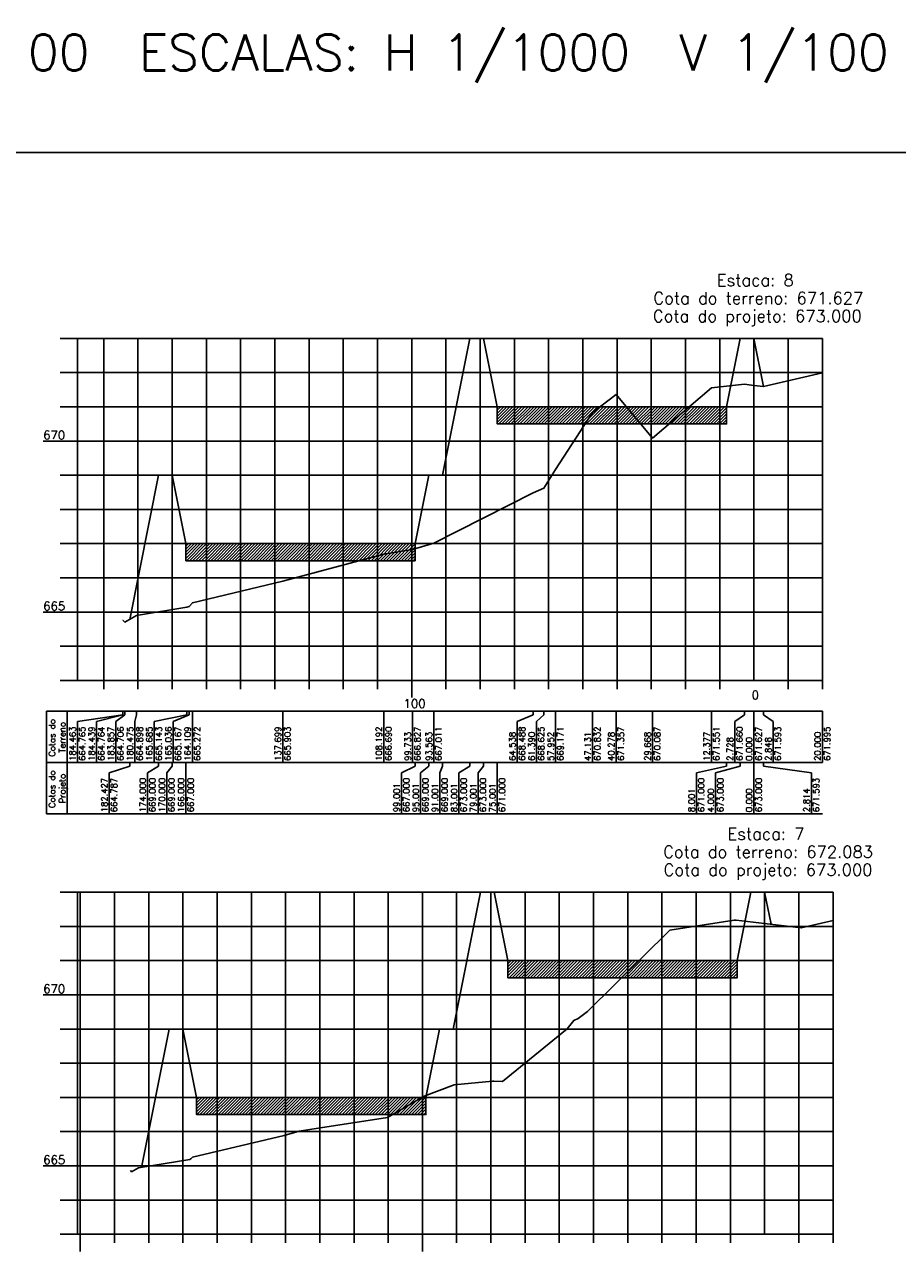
# Model space of a CAD drawing. Header units: inches. Extents: x 670 to 1686, y 41 to 653.
# Tile 9 of 10: x 1175 to 1430, y 296 to 653. Entities that reach past the tile are written whole.
import ezdxf

# ---------------------------------------------------------------- set-up
doc = ezdxf.new("R2010")
doc.units = ezdxf.units.IN
doc.header["$MEASUREMENT"] = 0
doc.linetypes.add('CONTINUO', pattern=[0])
for name, color, linetype in [('PROJETO', 104, 'Continuous'), ('SELO', 11, 'Continuous'), ('TERRENO', 22, 'Continuous'), ('TG', 7, 'CONTINUO'), ('Vp', 2, 'Continuous')]:
    doc.layers.add(name, color=color, linetype=linetype)
doc.styles.add('SIMPLEX', font='simplex', dxfattribs={"height": 0.2})
pattern_1 = [(45, (-2527.4154, 354.8194), (-0.44194174, 0.44194174), [])]
pattern_2 = [(45, (-2527.4154, 539.95117), (-0.44194174, 0.44194174), [])]

msp = doc.modelspace()

# ---------------------------------------------------------------- hatches: boundary and pattern name
at = {"layer": 'SELO'}
h = msp.add_hatch(dxfattribs=at)
h.set_pattern_fill('ANSI31', color=256, scale=5, style=0)
h.set_pattern_definition(pattern_1)
h.paths.add_polyline_path([(1313.5, 541.02), (1380.5, 541.02), (1380.5, 536.02), (1313.5, 536.02)])
h = msp.add_hatch(dxfattribs=at)
h.set_pattern_fill('ANSI31', color=256, scale=5, style=0)
h.set_pattern_definition(pattern_1)
h.paths.add_polyline_path([(1289.5, 501.02), (1289.5, 496.02), (1222.5, 496.02), (1222.5, 501.02)])
h = msp.add_hatch(dxfattribs=at)
h.set_pattern_fill('ANSI31', color=256, scale=5, style=0)
h.set_pattern_definition(pattern_2)
h.paths.add_polyline_path([(1316.63, 379.15), (1383.63, 379.15), (1383.63, 374.15), (1316.63, 374.15)])
h = msp.add_hatch(dxfattribs=at)
h.set_pattern_fill('ANSI31', color=256, scale=5, style=0)
h.set_pattern_definition(pattern_2)
h.paths.add_polyline_path([(1225.63, 339.15), (1292.63, 339.15), (1292.63, 334.15), (1225.63, 334.15)])

# ---------------------------------------------------------------- linework, layer by layer
at = {"layer": 'PROJETO', "flags": 128}
for points in [[(1206.07, 478.89), (1214.5, 521.02), (1214.5, 521.02), (1218.5, 521.02), (1222.5, 501.02), (1289.5, 501.02), (1293.5, 521.02), (1297.5, 521.02), (1305.5, 561.02), (1309.5, 561.02), (1313.5, 541.02), (1380.5, 541.02), (1384.5, 561.02), (1388.5, 561.02), (1388.5, 561.02), (1388.5, 561.02), (1388.5, 561.02), (1391.31, 546.95)], [(1209.55, 318.71), (1217.63, 359.15), (1217.63, 359.15), (1221.63, 359.15), (1225.63, 339.15), (1292.63, 339.15), (1296.63, 359.15), (1300.63, 359.15), (1308.63, 399.15), (1312.63, 399.15), (1316.63, 379.15), (1383.63, 379.15), (1387.63, 399.15), (1391.63, 399.15), (1391.63, 399.15), (1391.64, 399.15), (1391.64, 399.15), (1393.51, 389.76)]]:
    msp.add_lwpolyline(points, dxfattribs=at)
at = {"layer": 'SELO'}
for points in [[(1313.5, 541.02), (1380.5, 541.02), (1380.5, 536.02), (1313.5, 536.02)], [(1289.5, 501.02), (1289.5, 496.02), (1222.5, 496.02), (1222.5, 501.02), (1222.5, 501.02), (1222.5, 501.02), (1222.5, 501.02)], [(1316.63, 379.15), (1383.63, 379.15), (1383.63, 374.15), (1316.63, 374.15)], [(1225.63, 339.15), (1292.63, 339.15), (1292.63, 334.15), (1225.63, 334.15)]]:
    msp.add_lwpolyline(points, close=True, dxfattribs=at)
at = {"layer": 'TERRENO', "flags": 128}
for points in [[(1204.03, 478.67), (1204.06, 478.66), (1204.64, 478.08), (1208.02, 480), (1222.81, 482.45), (1223.46, 482.69), (1224.39, 483.74), (1250.8, 490.05), (1280.3, 497.92), (1288.76, 499.29), (1294.93, 501.13), (1323.96, 515.9), (1327.11, 517.27), (1330.54, 522.73), (1341.36, 539.34), (1348.22, 544.59), (1358.83, 531.89), (1376.12, 546.53), (1385.77, 547.62), (1388.5, 547.29), (1391.34, 546.95), (1408.5, 550.97)], [(1206.27, 317.78), (1206.29, 317.77), (1206.63, 317.42), (1208.64, 318.56), (1223.64, 321.05), (1223.95, 321.16), (1224.39, 321.66), (1251.18, 328.07), (1255.6, 329.24), (1261.85, 330.26), (1281.45, 333.33), (1292.12, 339.55), (1300.86, 342.84), (1312.1, 343.86), (1312.47, 343.95), (1315.07, 343.76), (1333.97, 359.21), (1335.84, 361.6), (1337.1, 362.18), (1339.82, 364.27), (1363.91, 388.01), (1382.73, 390.96), (1382.93, 390.92), (1383.11, 390.94), (1383.33, 390.97), (1391.63, 389.98), (1402.34, 388.7), (1411.63, 390.88)]]:
    msp.add_lwpolyline(points, dxfattribs=at)
at = {"layer": 'TG', "color": 4, "linetype": 'CONTINUO', "flags": 128}
for points in [[(1185.79, 561.02), (1190.79, 561.02)], [(1190.79, 461.02), (1190.79, 561.02)], [(1388.5, 461.02), (1388.5, 561.02)], [(1185.79, 551.02), (1190.79, 551.02)], [(1185.79, 541.02), (1190.79, 541.02)], [(1180.79, 531.02), (1190.79, 531.02)], [(1185.79, 521.02), (1190.79, 521.02)], [(1185.79, 511.02), (1190.79, 511.02)], [(1185.79, 501.02), (1190.79, 501.02)], [(1185.79, 491.02), (1190.79, 491.02)], [(1180.79, 481.02), (1190.79, 481.02)], [(1185.79, 471.02), (1190.79, 471.02)], [(1185.79, 461.02), (1190.79, 461.02)], [(1190.79, 461.02), (1408.5, 461.02)], [(1198.5, 458.52), (1198.5, 461.02)], [(1208.5, 458.52), (1208.5, 461.02)], [(1218.5, 458.52), (1218.5, 461.02)], [(1228.5, 458.52), (1228.5, 461.02)], [(1238.5, 458.52), (1238.5, 461.02)], [(1248.5, 458.52), (1248.5, 461.02)], [(1258.5, 458.52), (1258.5, 461.02)], [(1268.5, 458.52), (1268.5, 461.02)], [(1278.5, 458.52), (1278.5, 461.02)], [(1288.5, 456.02), (1288.5, 461.02)], [(1298.5, 458.52), (1298.5, 461.02)], [(1308.5, 458.52), (1308.5, 461.02)], [(1318.5, 458.52), (1318.5, 461.02)], [(1328.5, 458.52), (1328.5, 461.02)], [(1338.5, 458.52), (1338.5, 461.02)], [(1348.5, 458.52), (1348.5, 461.02)], [(1358.5, 458.52), (1358.5, 461.02)], [(1368.5, 458.52), (1368.5, 461.02)], [(1378.5, 458.52), (1378.5, 461.02)], [(1398.5, 458.52), (1398.5, 461.02)], [(1408.5, 458.52), (1408.5, 461.02)], [(1185.79, 399.15), (1190.79, 399.15)], [(1190.79, 299.15), (1190.79, 399.15)], [(1391.63, 299.15), (1391.63, 399.15)], [(1185.79, 389.15), (1190.79, 389.15)], [(1185.79, 379.15), (1190.79, 379.15)], [(1180.79, 369.15), (1190.79, 369.15)], [(1185.79, 359.15), (1190.79, 359.15)], [(1185.79, 349.15), (1190.79, 349.15)], [(1185.79, 339.15), (1190.79, 339.15)], [(1185.79, 329.15), (1190.79, 329.15)], [(1180.79, 319.15), (1190.79, 319.15)], [(1185.79, 309.15), (1190.79, 309.15)], [(1185.79, 299.15), (1190.79, 299.15)], [(1190.79, 299.15), (1411.63, 299.15)], [(1191.63, 294.15), (1191.63, 299.15)], [(1201.63, 296.65), (1201.63, 299.15)], [(1211.63, 296.65), (1211.63, 299.15)], [(1221.63, 296.65), (1221.63, 299.15)], [(1231.63, 296.65), (1231.63, 299.15)], [(1241.63, 296.65), (1241.63, 299.15)], [(1251.63, 296.65), (1251.63, 299.15)], [(1261.63, 296.65), (1261.63, 299.15)], [(1271.63, 296.65), (1271.63, 299.15)], [(1281.63, 296.65), (1281.63, 299.15)], [(1291.63, 294.15), (1291.63, 299.15)], [(1301.63, 296.65), (1301.63, 299.15)], [(1311.63, 296.65), (1311.63, 299.15)], [(1321.63, 296.65), (1321.63, 299.15)], [(1331.63, 296.65), (1331.63, 299.15)], [(1341.63, 296.65), (1341.63, 299.15)], [(1351.63, 296.65), (1351.63, 299.15)], [(1361.63, 296.65), (1361.63, 299.15)], [(1371.63, 296.65), (1371.63, 299.15)], [(1381.63, 296.65), (1381.63, 299.15)], [(1401.63, 296.65), (1401.63, 299.15)], [(1411.63, 296.65), (1411.63, 299.15)]]:
    msp.add_lwpolyline(points, dxfattribs=at)
at = {"layer": 'TG', "color": 7, "linetype": 'CONTINUO', "flags": 128}
for points in [[(1190.79, 561.02), (1408.5, 561.02)], [(1198.5, 461.02), (1198.5, 561.02)], [(1208.5, 461.02), (1208.5, 561.02)], [(1218.5, 461.02), (1218.5, 561.02)], [(1228.5, 461.02), (1228.5, 561.02)], [(1238.5, 461.02), (1238.5, 561.02)], [(1248.5, 461.02), (1248.5, 561.02)], [(1258.5, 461.02), (1258.5, 561.02)], [(1268.5, 461.02), (1268.5, 561.02)], [(1278.5, 461.02), (1278.5, 561.02)], [(1288.5, 461.02), (1288.5, 561.02)], [(1298.5, 461.02), (1298.5, 561.02)], [(1308.5, 461.02), (1308.5, 561.02)], [(1318.5, 461.02), (1318.5, 561.02)], [(1328.5, 461.02), (1328.5, 561.02)], [(1338.5, 461.02), (1338.5, 561.02)], [(1348.5, 461.02), (1348.5, 561.02)], [(1358.5, 461.02), (1358.5, 561.02)], [(1368.5, 461.02), (1368.5, 561.02)], [(1378.5, 461.02), (1378.5, 561.02)], [(1398.5, 461.02), (1398.5, 561.02)], [(1408.5, 461.02), (1408.5, 561.02)], [(1190.79, 551.02), (1408.5, 551.02)], [(1190.79, 541.02), (1408.5, 541.02)], [(1190.79, 531.02), (1408.5, 531.02)], [(1190.79, 521.02), (1408.5, 521.02)], [(1190.79, 511.02), (1408.5, 511.02)], [(1190.79, 501.02), (1408.5, 501.02)], [(1190.79, 491.02), (1408.5, 491.02)], [(1190.79, 481.02), (1408.5, 481.02)], [(1190.79, 471.02), (1408.5, 471.02)], [(1181.79, 452.02), (1408.5, 452.02)], [(1181.79, 452.02), (1181.79, 437.02)], [(1187.79, 452.02), (1187.79, 437.02)], [(1204.03, 451.02), (1190.79, 449.02)], [(1204.06, 451.02), (1196.39, 449.02)], [(1204.64, 451.02), (1201.99, 449.02)], [(1204.03, 452.02), (1204.03, 451.02)], [(1204.06, 452.02), (1204.06, 451.02)], [(1204.64, 452.02), (1204.64, 451.02)], [(1208.02, 451.02), (1207.59, 449.02)], [(1208.02, 452.02), (1208.02, 451.02)], [(1222.81, 451.02), (1213.19, 449.02)], [(1223.46, 451.02), (1218.79, 449.02)], [(1222.81, 452.02), (1222.81, 451.02)], [(1223.46, 452.02), (1223.46, 451.02)], [(1224.39, 452.02), (1224.39, 437.02)], [(1250.8, 452.02), (1250.8, 437.02)], [(1280.3, 452.02), (1280.3, 437.02)], [(1288.76, 452.02), (1288.76, 437.02)], [(1294.93, 452.02), (1294.93, 437.02)], [(1323.96, 451.02), (1319.34, 449.02)], [(1323.96, 452.02), (1323.96, 451.02)], [(1327.11, 451.02), (1324.94, 449.02)], [(1327.11, 452.02), (1327.11, 451.02)], [(1330.54, 452.02), (1330.54, 437.02)], [(1341.36, 452.02), (1341.36, 437.02)], [(1348.22, 452.02), (1348.22, 437.02)], [(1358.83, 452.02), (1358.83, 437.02)], [(1376.12, 452.02), (1376.12, 437.02)], [(1385.77, 451.02), (1382.9, 449.02)], [(1385.77, 452.02), (1385.77, 451.02)], [(1388.5, 452.02), (1388.5, 437.02)], [(1391.34, 452.02), (1391.34, 451.02)], [(1391.34, 451.02), (1394.1, 449.02)], [(1408.5, 452.02), (1408.5, 437.02)], [(1190.79, 449.02), (1190.79, 437.02)], [(1196.39, 449.02), (1196.39, 437.02)], [(1201.99, 449.02), (1201.99, 437.02)], [(1207.59, 449.02), (1207.59, 437.02)], [(1213.19, 449.02), (1213.19, 437.02)], [(1218.79, 449.02), (1218.79, 437.02)], [(1319.34, 449.02), (1319.34, 437.02)], [(1324.94, 449.02), (1324.94, 437.02)], [(1382.9, 449.02), (1382.9, 437.02)], [(1394.1, 449.02), (1394.1, 437.02)], [(1181.79, 437.02), (1408.5, 437.02)], [(1181.79, 437.02), (1181.79, 422.02)], [(1187.79, 437.02), (1187.79, 422.02)], [(1206.07, 436.02), (1200.1, 434.02)], [(1206.07, 437.02), (1206.07, 436.02)], [(1214.5, 436.02), (1211.3, 434.02)], [(1214.5, 437.02), (1214.5, 436.02)], [(1214.5, 437.02), (1214.5, 436.02)], [(1218.5, 436.02), (1216.9, 434.02)], [(1218.5, 437.02), (1218.5, 436.02)], [(1222.5, 437.02), (1222.5, 422.02)], [(1289.5, 436.02), (1285.5, 434.02)], [(1289.5, 437.02), (1289.5, 436.02)], [(1293.5, 436.02), (1291.1, 434.02)], [(1293.5, 437.02), (1293.5, 436.02)], [(1297.5, 436.02), (1296.7, 434.02)], [(1297.5, 437.02), (1297.5, 436.02)], [(1305.5, 436.02), (1302.3, 434.02)], [(1305.5, 437.02), (1305.5, 436.02)], [(1309.5, 436.02), (1307.9, 434.02)], [(1309.5, 437.02), (1309.5, 436.02)], [(1313.5, 437.02), (1313.5, 422.02)], [(1380.5, 436.02), (1371.7, 434.02)], [(1384.5, 436.02), (1377.3, 434.02)], [(1380.5, 437.02), (1380.5, 436.02)], [(1384.5, 437.02), (1384.5, 436.02)], [(1388.5, 437.02), (1388.5, 422.02)], [(1388.5, 437.02), (1388.5, 436.02)], [(1388.5, 437.02), (1388.5, 436.02)], [(1388.5, 437.02), (1388.5, 436.02)], [(1391.31, 437.02), (1391.31, 436.02)], [(1391.31, 436.02), (1405.3, 434.02)], [(1200.1, 434.02), (1200.1, 422.02)], [(1211.3, 434.02), (1211.3, 422.02)], [(1216.9, 434.02), (1216.9, 422.02)], [(1285.5, 434.02), (1285.5, 422.02)], [(1291.1, 434.02), (1291.1, 422.02)], [(1296.7, 434.02), (1296.7, 422.02)], [(1302.3, 434.02), (1302.3, 422.02)], [(1307.9, 434.02), (1307.9, 422.02)], [(1371.7, 434.02), (1371.7, 422.02)], [(1377.3, 434.02), (1377.3, 422.02)], [(1405.3, 434.02), (1405.3, 422.02)], [(1181.79, 422.02), (1408.5, 422.02)], [(1190.79, 399.15), (1411.63, 399.15)], [(1191.63, 299.15), (1191.63, 399.15)], [(1201.63, 299.15), (1201.63, 399.15)], [(1211.63, 299.15), (1211.63, 399.15)], [(1221.63, 299.15), (1221.63, 399.15)], [(1231.63, 299.15), (1231.63, 399.15)], [(1241.63, 299.15), (1241.63, 399.15)], [(1251.63, 299.15), (1251.63, 399.15)], [(1261.63, 299.15), (1261.63, 399.15)], [(1271.63, 299.15), (1271.63, 399.15)], [(1281.63, 299.15), (1281.63, 399.15)], [(1291.63, 299.15), (1291.63, 399.15)], [(1301.63, 299.15), (1301.63, 399.15)], [(1311.63, 299.15), (1311.63, 399.15)], [(1321.63, 299.15), (1321.63, 399.15)], [(1331.63, 299.15), (1331.63, 399.15)], [(1341.63, 299.15), (1341.63, 399.15)], [(1351.63, 299.15), (1351.63, 399.15)], [(1361.63, 299.15), (1361.63, 399.15)], [(1371.63, 299.15), (1371.63, 399.15)], [(1381.63, 299.15), (1381.63, 399.15)], [(1401.63, 299.15), (1401.63, 399.15)], [(1411.63, 299.15), (1411.63, 399.15)], [(1190.79, 389.15), (1411.63, 389.15)], [(1190.79, 379.15), (1411.63, 379.15)], [(1190.79, 369.15), (1411.63, 369.15)], [(1190.79, 359.15), (1411.63, 359.15)], [(1190.79, 349.15), (1411.63, 349.15)], [(1190.79, 339.15), (1411.63, 339.15)], [(1190.79, 329.15), (1411.63, 329.15)], [(1190.79, 319.15), (1411.63, 319.15)], [(1190.79, 309.15), (1411.63, 309.15)]]:
    msp.add_lwpolyline(points, dxfattribs=at)
at = {"layer": 'Vp'}
msp.add_lwpolyline([(1685.7, 181.77), (1510.7, 181.77), (1510.7, 41.38), (670.11, 41.38), (670.11, 615.38), (1685.7, 615.38)], close=True, dxfattribs=at)

# ---------------------------------------------------------------- texts
at = {"layer": 'TG', "color": 2, "style": 'SIMPLEX'}
for s, height, p in [('SEÇÕES EIXO  00  ESCALAS: H 1/1000  V 1/100', 10.5, (1069.25, 639.35, 739.4)), ('670', 2.5, (1180.79, 531.52)), ('665', 2.5, (1180.79, 481.52)), ('0', 2.5, (1387.83, 455.52)), ('100', 2.5, (1286.11, 453.02)), ('670', 2.5, (1180.79, 369.65)), ('665', 2.5, (1180.79, 319.65))]:
    msp.add_text(s, height=height, dxfattribs=at).set_placement(p)
at = {"layer": 'TG', "color": 4, "style": 'SIMPLEX'}
for s, p in [('Estaca: 8', (1377.65, 576.3)), ('Cota do terreno: 671.627', (1359.12, 571.05)), ('Cota do projeto: 673.000', (1358.98, 565.8)), ('Estaca: 7', (1380.79, 414.43)), ('Cota do terreno: 672.083', (1361.97, 409.18)), ('Cota do projeto: 673.000', (1362.11, 403.93))]:
    msp.add_text(s, height=3.5, dxfattribs=at).set_placement(p)
at = {"layer": 'TG', "color": 2, "style": 'SIMPLEX'}
for s, p in [('Cotas do', (1184.29, 438.75)), ('Terreno', (1187.29, 439.93)), ('184.463', (1190.29, 437.52)), ('664.765', (1193.09, 437.52)), ('184.439', (1195.89, 437.52)), ('664.764', (1198.69, 437.52)), ('183.857', (1201.49, 437.52)), ('664.706', (1204.29, 437.52)), ('180.475', (1207.09, 437.52)), ('664.898', (1209.89, 437.52)), ('165.685', (1212.69, 437.52)), ('665.143', (1215.49, 437.52)), ('165.036', (1218.29, 437.52)), ('665.167', (1221.09, 437.52)), ('164.109', (1223.89, 437.52)), ('665.272', (1226.69, 437.52)), ('137.699', (1250.3, 437.52)), ('665.903', (1253.1, 437.52)), ('108.192', (1279.8, 437.52)), ('666.690', (1282.6, 437.52)), ('666.827', (1291.06, 437.52)), ('667.011', (1297.23, 437.52)), ('668.488', (1321.64, 437.52)), ('668.625', (1327.24, 437.52)), ('669.171', (1332.84, 437.52)), ('670.832', (1343.66, 437.52)), ('671.357', (1350.52, 437.52)), ('670.087', (1361.13, 437.52)), ('671.551', (1378.42, 437.52)), ('671.660', (1385.2, 437.52)), ('671.627', (1390.8, 437.52)), ('671.593', (1396.4, 437.52)), ('671.995', (1410.8, 437.52)), ('99.733', (1288.26, 437.52)), ('93.563', (1294.43, 437.52)), ('64.538', (1318.84, 437.52)), ('61.390', (1324.44, 437.52)), ('57.952', (1330.04, 437.52)), ('47.131', (1340.86, 437.52)), ('40.278', (1347.72, 437.52)), ('29.668', (1358.33, 437.52)), ('12.377', (1375.62, 437.52)), ('2.728', (1382.4, 437.52)), ('0.000', (1388, 437.52)), ('2.848', (1393.6, 437.52)), ('20.000', (1408, 437.52)), ('Cotas do', (1184.29, 423.75)), ('Projeto', (1187.29, 425.1)), ('182.427', (1199.6, 422.52)), ('664.787', (1202.4, 422.52)), ('174.000', (1210.8, 422.52)), ('669.000', (1213.6, 422.52)), ('170.000', (1216.4, 422.52)), ('669.000', (1219.2, 422.52)), ('166.000', (1222, 422.52)), ('667.000', (1224.8, 422.52)), ('667.000', (1287.8, 422.52)), ('669.000', (1293.4, 422.52)), ('669.000', (1299, 422.52)), ('673.000', (1304.6, 422.52)), ('673.000', (1310.2, 422.52)), ('671.000', (1315.8, 422.52)), ('671.000', (1374, 422.52)), ('673.000', (1379.6, 422.52)), ('673.000', (1390.8, 422.52)), ('671.593', (1407.6, 422.52)), ('99.001', (1285, 422.52)), ('95.001', (1290.6, 422.52)), ('91.001', (1296.2, 422.52)), ('83.001', (1301.8, 422.52)), ('79.001', (1307.4, 422.52)), ('75.001', (1313, 422.52)), ('8.001', (1371.2, 422.52)), ('4.000', (1376.8, 422.52)), ('0.000', (1388, 422.52)), ('2.814', (1404.8, 422.52))]:
    msp.add_text(s, height=1.8, rotation=90, dxfattribs=at).set_placement(p)

doc.saveas('drawing.dxf')
